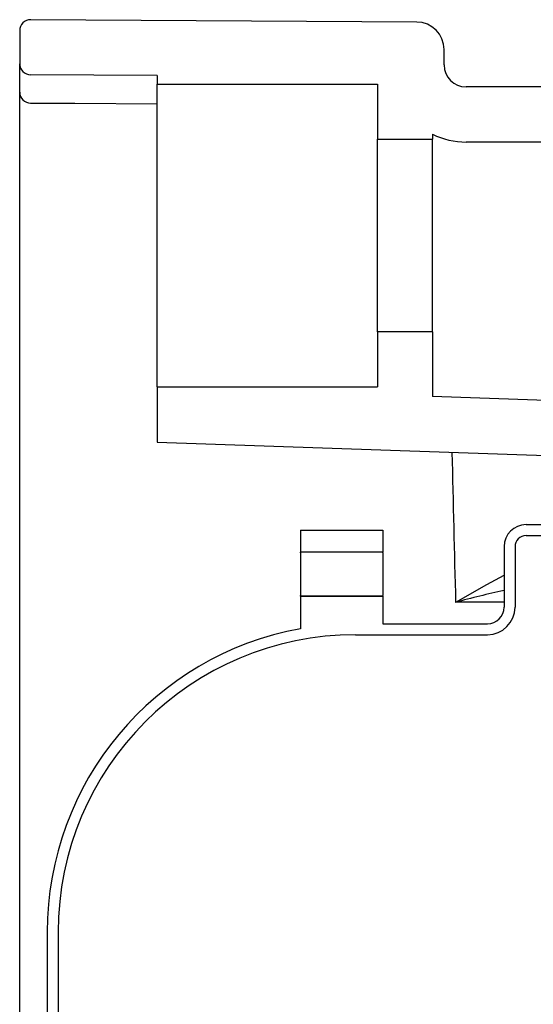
# Model space of a CAD drawing. Header units: millimetres. Extents: x 4421.4 to 4421.82, y 2367.592 to 2368.026.
# Tile 2 of 9: x 4421.4 to 4421.493, y 2367.809 to 2367.988. Entities that reach past the tile are written whole.
import ezdxf

# ---------------------------------------------------------------- set-up
doc = ezdxf.new("R2010")
doc.units = ezdxf.units.MM
doc.layers.add('SANINDUSA', color=3, linetype='Continuous')

msp = doc.modelspace()

# ---------------------------------------------------------------- linework, layer by layer
at = {"layer": 'SANINDUSA'}
for p, q in [((4421.471827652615, 2367.987677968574), (4421.401705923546, 2367.98810722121)), ((4421.399693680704, 2367.986107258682), (4421.399693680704, 2367.980107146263)), ((4421.476797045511, 2367.979887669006), (4421.476797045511, 2367.982678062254)), ((4421.399693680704, 2367.974943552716), (4421.399693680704, 2367.980107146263)), ((4421.424693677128, 2367.977966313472), (4421.401681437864, 2367.978107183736)), ((4421.424693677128, 2367.977966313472), (4421.424693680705, 2367.976387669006)), ((4421.424693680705, 2367.921387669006), (4421.424693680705, 2367.976387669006)), ((4421.424693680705, 2367.976387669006), (4421.46469368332, 2367.976387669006)), ((4421.46469368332, 2367.976387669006), (4421.464693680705, 2367.966387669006)), ((4421.399693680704, 2367.968195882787), (4421.399693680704, 2367.974943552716)), ((4421.552112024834, 2367.975887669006), (4421.480797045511, 2367.975887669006)), ((4421.399693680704, 2367.732057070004), (4421.399693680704, 2367.968195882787)), ((4421.474693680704, 2367.96728810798), (4421.474693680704, 2367.966387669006)), ((4421.464693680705, 2367.966387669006), (4421.474693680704, 2367.966387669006)), ((4421.464693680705, 2367.931387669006), (4421.464693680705, 2367.966387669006)), ((4421.474693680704, 2367.931387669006), (4421.474693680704, 2367.966387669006)), ((4421.547530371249, 2367.96588766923), (4421.480797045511, 2367.965887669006)), ((4421.464693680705, 2367.931387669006), (4421.46469368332, 2367.921387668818)), ((4421.474693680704, 2367.931387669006), (4421.464693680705, 2367.931387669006)), ((4421.474693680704, 2367.931387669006), (4421.474693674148, 2367.91964163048)), ((4421.424693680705, 2367.921387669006), (4421.424693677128, 2367.911387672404)), ((4421.424693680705, 2367.921387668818), (4421.46469368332, 2367.921387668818)), ((4421.54441936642, 2367.917206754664), (4421.474693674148, 2367.91964163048)), ((4421.424693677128, 2367.911387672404), (4421.53124402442, 2367.907666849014)), ((4421.491693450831, 2367.896387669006), (4421.530693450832, 2367.896387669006)), ((4421.450693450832, 2367.895387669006), (4421.450693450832, 2367.891387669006)), ((4421.450693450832, 2367.895387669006), (4421.465693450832, 2367.895387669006)), ((4421.465693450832, 2367.895387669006), (4421.465693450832, 2367.891387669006)), ((4421.491693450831, 2367.894387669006), (4421.534693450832, 2367.894387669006)), ((4421.487693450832, 2367.892387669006), (4421.487693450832, 2367.881387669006)), ((4421.489693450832, 2367.892387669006), (4421.489693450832, 2367.881387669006)), ((4421.465693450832, 2367.891387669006), (4421.450693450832, 2367.891387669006)), ((4421.450693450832, 2367.891387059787), (4421.450693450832, 2367.891387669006)), ((4421.450693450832, 2367.891276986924), (4421.450693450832, 2367.891387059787)), ((4421.450693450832, 2367.891276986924), (4421.450693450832, 2367.883509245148)), ((4421.465693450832, 2367.891387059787), (4421.465693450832, 2367.891387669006)), ((4421.465693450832, 2367.891276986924), (4421.465693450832, 2367.891387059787)), ((4421.465693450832, 2367.891276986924), (4421.465693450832, 2367.883509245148)), ((4421.450693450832, 2367.883388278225), (4421.450693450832, 2367.883509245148)), ((4421.465693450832, 2367.883388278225), (4421.450693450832, 2367.883388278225)), ((4421.450693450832, 2367.883387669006), (4421.450693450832, 2367.883388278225)), ((4421.450693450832, 2367.883387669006), (4421.465693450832, 2367.883387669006)), ((4421.450693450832, 2367.883387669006), (4421.450693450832, 2367.877487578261)), ((4421.465693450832, 2367.883388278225), (4421.465693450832, 2367.883509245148)), ((4421.465693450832, 2367.883387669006), (4421.465693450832, 2367.883388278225)), ((4421.465693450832, 2367.883387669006), (4421.465693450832, 2367.878387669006)), ((4421.487693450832, 2367.882272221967), (4421.478893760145, 2367.882276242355)), ((4421.465693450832, 2367.878387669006), (4421.484693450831, 2367.878387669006)), ((4421.460693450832, 2367.876387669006), (4421.484693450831, 2367.876387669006)), ((4421.404693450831, 2367.822387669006), (4421.404693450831, 2367.779917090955)), ((4421.406693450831, 2367.822387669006), (4421.406693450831, 2367.779917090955))]:
    msp.add_line(p, q, dxfattribs=at)
at = {"layer": 'SANINDUSA', "flags": 128}
for points in [[(4421.401677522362, 2367.97296318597), (4421.409692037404, 2367.972917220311), (4421.424693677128, 2367.972831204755)], [(4421.478893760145, 2367.882276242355), (4421.478926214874, 2367.882294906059), (4421.484596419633, 2367.885529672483), (4421.487693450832, 2367.887181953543)]]:
    msp.add_lwpolyline(points, dxfattribs=at)
at = {"layer": 'SANINDUSA'}
for centre, radius, start, end in [((4421.401693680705, 2367.986107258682), 0.00200000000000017, 89.64926625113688, 180), ((4421.471797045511, 2367.982678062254), 0.005, 0, 89.64926625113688), ((4421.401693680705, 2367.980107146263), 0.00200000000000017, 180, 269.6492662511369), ((4421.480797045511, 2367.979887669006), 0.004000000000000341, 180, 270), ((4421.401683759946, 2367.974953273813), 0.001990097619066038, 180.2798751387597, 269.8204169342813), ((4421.480797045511, 2367.979887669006), 0.01400000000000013, 244.1539460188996, 270), ((4421.491693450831, 2367.892387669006), 0.004000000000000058, 90, 180), ((4421.491693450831, 2367.892387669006), 0.002000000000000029, 90, 180), ((4421.544262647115, 2367.635818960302), 0.2549789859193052, 102.8182015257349, 104.8547616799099), ((4421.484693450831, 2367.881387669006), 0.002999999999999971, 270, 0), ((4421.484693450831, 2367.881387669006), 0.005, 270, 0), ((4421.460693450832, 2367.822387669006), 0.05599999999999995, 100.2865606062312, 180), ((4421.460693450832, 2367.822387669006), 0.05399999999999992, 90, 180)]:
    msp.add_arc(centre, radius, start, end, dxfattribs=at)
msp.add_ellipse((4421.594083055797, 2372.045571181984), major_axis=(-0.002794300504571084, 6.110153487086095), ratio=0.02618192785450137, start_param=2.314347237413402, end_param=2.32042149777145, dxfattribs=at)

doc.saveas('drawing.dxf')
